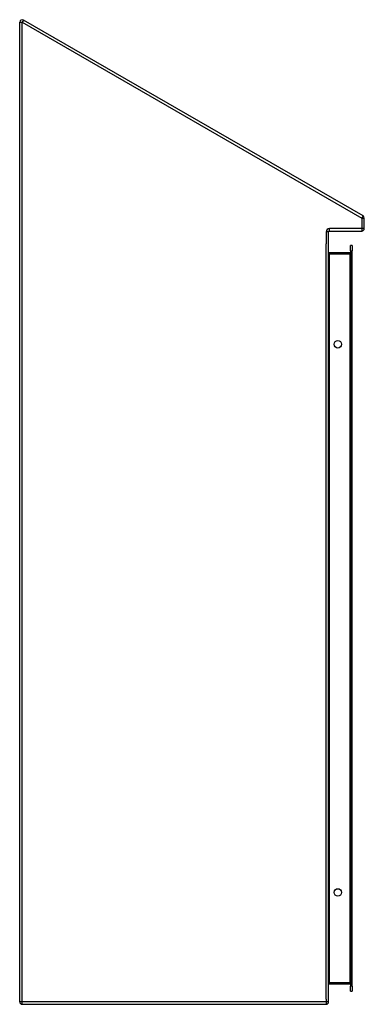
# Model space of a CAD drawing. Header units: inches. Extents: x 46.6 to 60, y 9 to 47.2.
import ezdxf

# ---------------------------------------------------------------- set-up
doc = ezdxf.new("R2010")
doc.units = ezdxf.units.IN
doc.header["$MEASUREMENT"] = 0
doc.layers.add('Visible Edges(ANSI)', color=7, linetype='Continuous', lineweight=25)
doc.layers.add('Visible Tangent Edges(ANSI)', color=7, linetype='Continuous', lineweight=25)

msp = doc.modelspace()

# ---------------------------------------------------------------- linework, layer by layer
at = {"layer": 'Visible Edges(ANSI)'}
for p, q in [((46.616, 9.073), (46.616, 47.143)), ((59.951, 39.615), (46.765, 47.229)), ((60.001, 39.127), (60.001, 39.53)), ((58.616, 9.073), (58.616, 38.997)), ((58.647, 39.028), (59.902, 39.028)), ((59.464, 38.265), (59.464, 38.462)), ((59.532, 38.462), (59.464, 38.462)), ((59.532, 38.462), (59.532, 38.265)), ((59.433, 38.176), (58.647, 38.176)), ((59.464, 38.265), (59.464, 9.683)), ((59.532, 9.683), (59.532, 38.265)), ((58.647, 9.772), (59.433, 9.772)), ((59.464, 9.486), (59.464, 9.683)), ((59.532, 9.683), (59.532, 9.486)), ((59.464, 9.486), (59.532, 9.486)), ((46.715, 8.974), (58.517, 8.974))]:
    msp.add_line(p, q, dxfattribs=at)
for centre in [(58.972, 34.626), (58.972, 13.323)]:
    msp.add_circle(centre, 0.145, dxfattribs=at)
for centre, radius, start, end in [((46.715, 47.143), 0.099, 60, 180), ((59.902, 39.53), 0.099, 0, 60), ((59.902, 39.127), 0.099, 270, 0), ((58.647, 38.997), 0.031, 90, 180), ((58.647, 38.207), 0.031, 180, 270), ((59.433, 38.207), 0.031, 270, 0), ((58.647, 9.741), 0.031, 90, 180), ((59.433, 9.741), 0.031, 0, 90), ((46.715, 9.073), 0.099, 180, 270), ((58.517, 9.073), 0.099, 270, 0)]:
    msp.add_arc(centre, radius, start, end, dxfattribs=at)
at = {"layer": 'Visible Tangent Edges(ANSI)'}
for p, q in [((46.616, 47.143), (46.715, 47.143)), ((46.765, 47.229), (46.715, 47.143)), ((46.715, 47.143), (59.902, 39.53)), ((46.715, 9.073), (46.715, 47.143)), ((59.951, 39.615), (59.902, 39.53)), ((59.902, 39.53), (60.001, 39.53)), ((59.902, 39.53), (59.902, 39.127)), ((59.902, 39.127), (58.647, 39.127)), ((58.647, 39.028), (58.647, 39.127)), ((60.001, 39.127), (59.902, 39.127)), ((59.902, 39.127), (59.902, 39.028)), ((58.616, 38.997), (58.517, 38.997)), ((58.517, 38.997), (58.517, 38.535)), ((58.517, 9.172), (58.517, 38.535)), ((58.647, 38.145), (58.647, 38.176)), ((58.647, 38.145), (59.433, 38.145)), ((58.647, 9.803), (58.647, 38.145)), ((59.433, 38.145), (59.433, 38.176)), ((59.464, 38.145), (59.433, 38.145)), ((59.433, 38.145), (59.433, 9.803)), ((59.464, 38.265), (59.532, 38.265)), ((58.647, 9.772), (58.647, 9.803)), ((59.433, 9.803), (58.647, 9.803)), ((59.433, 9.803), (59.464, 9.803)), ((59.433, 9.772), (59.433, 9.803)), ((59.532, 9.683), (59.464, 9.683)), ((46.715, 9.073), (46.616, 9.073)), ((58.517, 9.073), (46.715, 9.073)), ((46.715, 8.974), (46.715, 9.073)), ((58.517, 9.172), (58.517, 9.073)), ((58.616, 9.073), (58.517, 9.073)), ((58.517, 9.073), (58.517, 8.974))]:
    msp.add_line(p, q, dxfattribs=at)
msp.add_arc((58.647, 38.997), 0.13, 90, 180, dxfattribs=at)
for centre, major_axis, start_param, end_param in [((58.647, 38.207), (0, -0.062), 4.712389, 6.283185), ((58.647, 9.741), (0, 0.062), 0, 1.570796)]:
    msp.add_ellipse(centre, major_axis=major_axis, ratio=0.5, start_param=start_param, end_param=end_param, dxfattribs=at)

doc.saveas('drawing.dxf')
